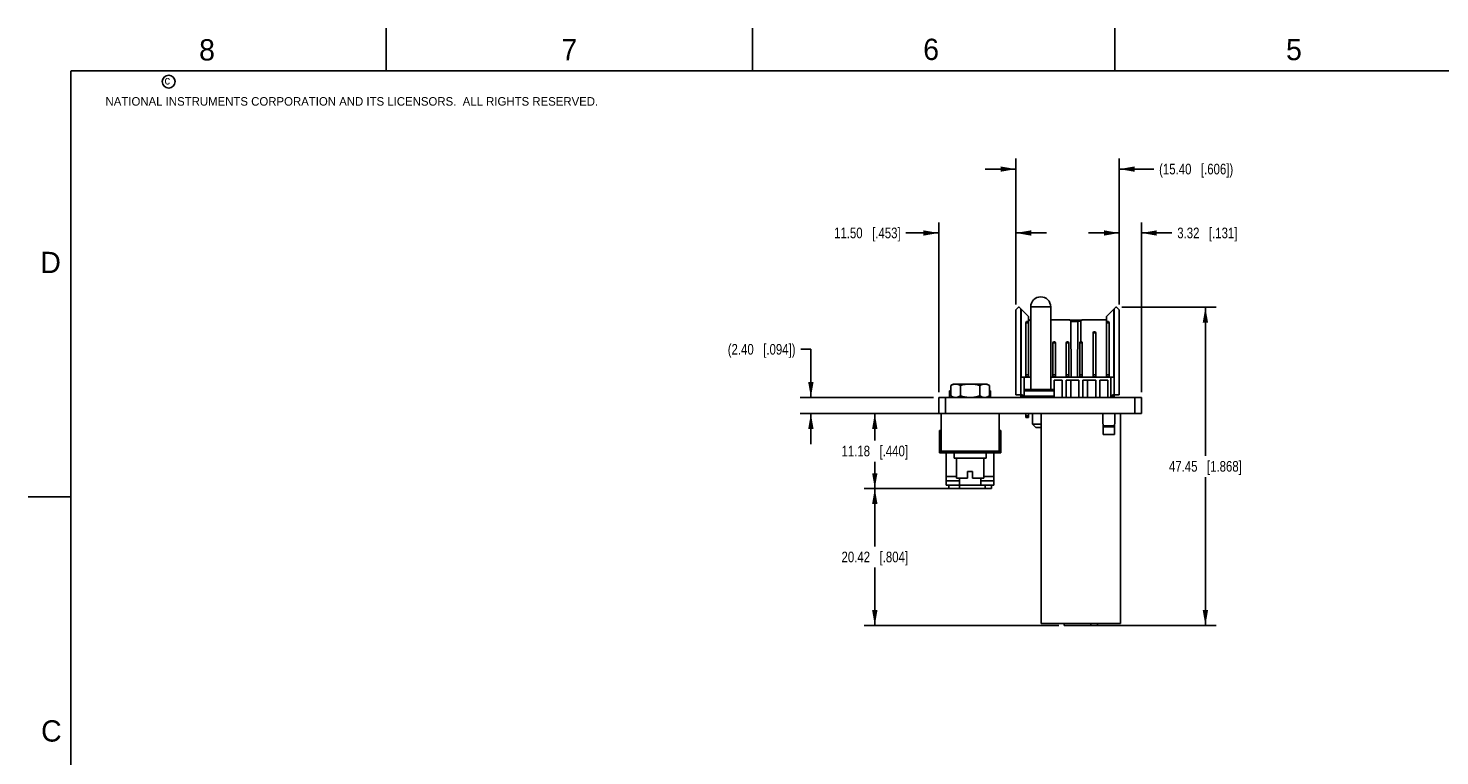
# Model space of a CAD drawing. Header units: inches. Extents: x 0 to 34, y 0 to 22.
# Tile 6 of 27: x 0 to 16.6, y 13.5 to 22. Entities that reach past the tile are written whole.
import ezdxf

# ---------------------------------------------------------------- set-up
doc = ezdxf.new("R2010")
doc.units = ezdxf.units.IN
doc.header["$LTSCALE"] = 1.87
doc.header["$MEASUREMENT"] = 0
doc.layers.get('0').update_dxf_attribs({"linetype": 'CONTINUOUS'})
doc.layers.add('DATUMCURVES', color=7, linetype='CONTINUOUS')
doc.layers.add('DIMENSIONS', color=7, linetype='CONTINUOUS')
doc.styles.get("Standard").update_dxf_attribs({"font": 'txt', "width": 0.8})
doc.styles.add('TEXTSTYLE_2', font='txt')
doc.dimstyles.new('DIMSTYLE_3', dxfattribs={"dimtxt": 0.125, "dimasz": 0.18, "dimexe": 0.125, "dimexo": 0.0625, "dimgap": 0.0625, "dimtad": 0, "dimtih": 1, "dimtoh": 1, "dimlfac": 0.5, "dimzin": 0, "dimdsep": 46, "dimtxsty": 'STANDARD', "dimblk": '_FILLED', "dimblk1": '_FILLED', "dimblk2": '_FILLED', "dimcen": 0.09, "dimazin": 0, "dimtp": 0.01, "dimtm": 0.01, "dimtfac": 1, "dimtofl": 0, "dimtmove": 0, "dimatfit": 3, "dimldrblk": '_FILLED', "dimfxl": 1, "dimtolj": 1, "dimtzin": 0, "dimarcsym": 0})

# ---------------------------------------------------------------- blocks, each defined once
blk = doc.blocks.new('_FILLED')
at = {"color": 0, "linetype": 'BYBLOCK'}
blk.add_solid([(0, 0), (-1, 0.174), (-1, -0.174)], dxfattribs=at)
blk = doc.blocks.new('*D20')
at = {"layer": 'DIMENSIONS', "color": 2, "linetype": 'CONTINUOUS'}
for p, q in [((9.183, 18.231), (9.065, 18.231)), ((9.183, 17.665), (9.183, 18.231)), ((10.62, 17.665), (9.058, 17.665)), ((10.62, 17.476), (9.058, 17.476)), ((9.183, 17.476), (9.183, 17.116))]:
    blk.add_line(p, q, dxfattribs=at)
at = {"layer": 'DIMENSIONS', "color": 2, "linetype": 'CONTINUOUS', "xscale": 0.18, "yscale": 0.18, "zscale": 0.18}
for p, rotation in [((9.183, 17.665), 270), ((9.183, 17.476), 90)]:
    blk.add_blockref('_FILLED', p, dxfattribs=dict(at, rotation=rotation))
at = {"layer": 'DIMENSIONS', "color": 2, "linetype": 'CONTINUOUS', "insert": (9.003, 18.293), "char_height": 0.125, "width": 1.325, "attachment_point": 3, "line_spacing_factor": 0.9}
blk.add_mtext('(2.40{\\ftxt.shx;\\W1.000000;\\H0.125000; }[.094])', dxfattribs=at)
blk = doc.blocks.new('*D21')
at = {"layer": 'DIMENSIONS', "color": 2, "linetype": 'CONTINUOUS'}
for p, q in [((10.699, 17.476), (9.808, 17.476)), ((9.933, 17.476), (9.933, 17.161)), ((9.933, 16.596), (9.933, 16.911)), ((10.865, 16.596), (9.808, 16.596))]:
    blk.add_line(p, q, dxfattribs=at)
at = {"layer": 'DIMENSIONS', "color": 2, "linetype": 'CONTINUOUS', "xscale": 0.18, "yscale": 0.18, "zscale": 0.18}
for p, rotation in [((9.933, 17.476), 90), ((9.933, 16.596), 270)]:
    blk.add_blockref('_FILLED', p, dxfattribs=dict(at, rotation=rotation))
at = {"layer": 'DIMENSIONS', "color": 2, "linetype": 'CONTINUOUS', "insert": (9.933, 17.099), "char_height": 0.125, "width": 1.225, "attachment_point": 2, "line_spacing_factor": 0.9}
blk.add_mtext('11.18{\\ftxt.shx;\\W1.000000;\\H0.125000; }[.440]', dxfattribs=at)
blk = doc.blocks.new('*D22')
at = {"layer": 'DIMENSIONS', "color": 2, "linetype": 'CONTINUOUS'}
for p, q in [((12.832, 18.724), (13.937, 18.724)), ((13.812, 18.724), (13.812, 16.981)), ((13.812, 14.988), (13.812, 16.731)), ((12.375, 14.988), (13.937, 14.988))]:
    blk.add_line(p, q, dxfattribs=at)
at = {"layer": 'DIMENSIONS', "color": 2, "linetype": 'CONTINUOUS', "xscale": 0.18, "yscale": 0.18, "zscale": 0.18}
for p, rotation in [((13.812, 18.724), 90), ((13.812, 14.988), 270)]:
    blk.add_blockref('_FILLED', p, dxfattribs=dict(at, rotation=rotation))
at = {"layer": 'DIMENSIONS', "color": 2, "linetype": 'CONTINUOUS', "insert": (13.812, 16.919), "char_height": 0.125, "width": 1.325, "attachment_point": 2, "line_spacing_factor": 0.9}
blk.add_mtext('47.45{\\ftxt.shx;\\W1.000000;\\H0.125000; }[1.868]', dxfattribs=at)
blk = doc.blocks.new('*D23')
at = {"layer": 'DIMENSIONS', "color": 2, "linetype": 'CONTINUOUS'}
for p, q in [((11.588, 18.755), (11.588, 20.471)), ((12.801, 18.755), (12.801, 20.471)), ((11.588, 20.346), (11.228, 20.346)), ((12.801, 20.346), (13.206, 20.346))]:
    blk.add_line(p, q, dxfattribs=at)
at = {"layer": 'DIMENSIONS', "color": 2, "linetype": 'CONTINUOUS', "xscale": 0.18, "yscale": 0.18, "zscale": 0.18}
blk.add_blockref('_FILLED', (11.588, 20.346), dxfattribs=at)
at = {"layer": 'DIMENSIONS', "color": 2, "linetype": 'CONTINUOUS', "xscale": 0.18, "yscale": 0.18, "zscale": 0.18, "rotation": 180}
blk.add_blockref('_FILLED', (12.801, 20.346), dxfattribs=at)
at = {"layer": 'DIMENSIONS', "color": 2, "linetype": 'CONTINUOUS', "insert": (13.269, 20.409), "char_height": 0.125, "width": 1.425, "attachment_point": 1, "line_spacing_factor": 0.9}
blk.add_mtext('(15.40{\\ftxt.shx;\\W1.000000;\\H0.125000; }[.606])', dxfattribs=at)
blk = doc.blocks.new('*D24')
at = {"layer": 'DIMENSIONS', "color": 2, "linetype": 'CONTINUOUS'}
for p, q in [((10.683, 17.728), (10.683, 19.721)), ((11.588, 18.755), (11.588, 19.721)), ((10.683, 19.596), (10.298, 19.596)), ((11.588, 19.596), (11.948, 19.596))]:
    blk.add_line(p, q, dxfattribs=at)
at = {"layer": 'DIMENSIONS', "color": 2, "linetype": 'CONTINUOUS', "xscale": 0.18, "yscale": 0.18, "zscale": 0.18}
blk.add_blockref('_FILLED', (10.683, 19.596), dxfattribs=at)
at = {"layer": 'DIMENSIONS', "color": 2, "linetype": 'CONTINUOUS', "xscale": 0.18, "yscale": 0.18, "zscale": 0.18, "rotation": 180}
blk.add_blockref('_FILLED', (11.588, 19.596), dxfattribs=at)
at = {"layer": 'DIMENSIONS', "color": 2, "linetype": 'CONTINUOUS', "insert": (10.236, 19.659), "char_height": 0.125, "width": 1.225, "attachment_point": 3, "line_spacing_factor": 0.9}
blk.add_mtext('11.50{\\ftxt.shx;\\W1.000000;\\H0.125000; }[.453]', dxfattribs=at)
blk = doc.blocks.new('*D25')
at = {"layer": 'DIMENSIONS', "color": 2, "linetype": 'CONTINUOUS'}
for p, q in [((12.801, 18.755), (12.801, 19.721)), ((13.062, 17.728), (13.062, 19.721)), ((12.801, 19.596), (12.441, 19.596)), ((13.062, 19.596), (13.419, 19.596))]:
    blk.add_line(p, q, dxfattribs=at)
at = {"layer": 'DIMENSIONS', "color": 2, "linetype": 'CONTINUOUS', "xscale": 0.18, "yscale": 0.18, "zscale": 0.18}
blk.add_blockref('_FILLED', (12.801, 19.596), dxfattribs=at)
at = {"layer": 'DIMENSIONS', "color": 2, "linetype": 'CONTINUOUS', "xscale": 0.18, "yscale": 0.18, "zscale": 0.18, "rotation": 180}
blk.add_blockref('_FILLED', (13.062, 19.596), dxfattribs=at)
at = {"layer": 'DIMENSIONS', "color": 2, "linetype": 'CONTINUOUS', "insert": (13.482, 19.659), "char_height": 0.125, "width": 1.125, "attachment_point": 1, "line_spacing_factor": 0.9}
blk.add_mtext('3.32{\\ftxt.shx;\\W1.000000;\\H0.125000; }[.131]', dxfattribs=at)
blk = doc.blocks.new('*D26')
at = {"layer": 'DIMENSIONS', "color": 2, "linetype": 'CONTINUOUS'}
for p, q in [((10.865, 16.596), (9.808, 16.596)), ((9.933, 16.596), (9.933, 15.917)), ((9.933, 14.988), (9.933, 15.667)), ((12.092, 14.988), (9.808, 14.988))]:
    blk.add_line(p, q, dxfattribs=at)
at = {"layer": 'DIMENSIONS', "color": 2, "linetype": 'CONTINUOUS', "xscale": 0.18, "yscale": 0.18, "zscale": 0.18}
for p, rotation in [((9.933, 16.596), 90), ((9.933, 14.988), 270)]:
    blk.add_blockref('_FILLED', p, dxfattribs=dict(at, rotation=rotation))
at = {"layer": 'DIMENSIONS', "color": 2, "linetype": 'CONTINUOUS', "insert": (9.933, 15.855), "char_height": 0.125, "width": 1.225, "attachment_point": 2, "line_spacing_factor": 0.9}
blk.add_mtext('20.42{\\ftxt.shx;\\W1.000000;\\H0.125000; }[.804]', dxfattribs=at)

msp = doc.modelspace()

# ---------------------------------------------------------------- linework, layer by layer
at = {"color": 2, "linetype": 'CONTINUOUS'}
for p, q in [((4.2, 21.5), (4.2, 22)), ((8.5, 21.5), (8.5, 22)), ((12.75, 21.5), (12.75, 22)), ((0, 16.5), (0.5, 16.5))]:
    msp.add_line(p, q, dxfattribs=at)
at = {"color": 7, "linetype": 'CONTINUOUS'}
for p, q in [((11.62, 18.724), (11.588, 18.693)), ((11.628, 18.724), (11.62, 18.724)), ((11.738, 18.614), (11.628, 18.724)), ((11.762, 17.76), (11.762, 18.728)), ((11.998, 18.728), (11.762, 18.728)), ((11.998, 17.76), (11.998, 18.728)), ((12.651, 18.614), (12.762, 18.724)), ((12.77, 18.724), (12.762, 18.724)), ((12.801, 18.693), (12.77, 18.724)), ((11.588, 18.693), (11.588, 17.697)), ((11.648, 17.665), (11.648, 18.705)), ((11.651, 18.701), (11.651, 17.902)), ((11.707, 18.543), (11.714, 18.555)), ((11.714, 18.555), (11.731, 18.555)), ((11.731, 18.555), (11.738, 18.543)), ((11.738, 17.902), (11.738, 18.614)), ((11.746, 18.578), (11.738, 18.578)), ((11.746, 18.578), (11.762, 18.563)), ((11.762, 18.572), (11.753, 18.572)), ((11.762, 18.497), (11.762, 18.563)), ((11.762, 18.557), (11.762, 18.557)), ((12.219, 18.578), (11.998, 18.578)), ((12.218, 18.578), (12.234, 18.563)), ((12.32, 18.572), (12.225, 18.572)), ((12.238, 17.902), (12.234, 18.563)), ((12.234, 18.557), (12.314, 18.557)), ((12.31, 17.902), (12.314, 18.557)), ((12.32, 18.572), (12.314, 18.557)), ((12.314, 18.557), (12.352, 18.56)), ((12.365, 18.575), (12.32, 18.572)), ((12.352, 18.563), (12.351, 18.319)), ((12.352, 18.563), (12.368, 18.578)), ((12.651, 18.578), (12.368, 18.578)), ((12.651, 17.902), (12.651, 18.614)), ((12.651, 18.543), (12.659, 18.555)), ((12.659, 18.555), (12.676, 18.555)), ((12.676, 18.555), (12.683, 18.543)), ((12.738, 17.902), (12.738, 18.701)), ((12.742, 17.665), (12.742, 18.705)), ((12.801, 18.693), (12.801, 17.697)), ((11.707, 17.902), (11.707, 18.543)), ((11.707, 18.543), (11.738, 18.543)), ((12.494, 18.424), (12.501, 18.437)), ((12.494, 17.902), (12.494, 18.424)), ((12.494, 18.424), (12.525, 18.424)), ((12.501, 18.437), (12.518, 18.437)), ((12.518, 18.437), (12.525, 18.424)), ((12.525, 17.902), (12.525, 18.424)), ((12.651, 18.543), (12.683, 18.543)), ((12.683, 17.902), (12.683, 18.543)), ((12.022, 18.306), (12.029, 18.319)), ((12.022, 17.902), (12.022, 18.306)), ((12.022, 18.306), (12.053, 18.306)), ((12.029, 18.319), (12.046, 18.319)), ((12.046, 18.319), (12.053, 18.306)), ((12.053, 17.902), (12.053, 18.306)), ((12.179, 18.306), (12.186, 18.319)), ((12.179, 17.902), (12.179, 18.306)), ((12.179, 18.306), (12.211, 18.306)), ((12.186, 18.319), (12.203, 18.319)), ((12.203, 18.319), (12.211, 18.306)), ((12.211, 17.902), (12.211, 18.306)), ((12.337, 18.306), (12.344, 18.319)), ((12.337, 17.902), (12.337, 18.306)), ((12.337, 18.306), (12.368, 18.306)), ((12.344, 18.319), (12.361, 18.319)), ((12.361, 18.319), (12.368, 18.306)), ((12.368, 17.902), (12.368, 18.306)), ((11.652, 17.902), (11.762, 17.902)), ((11.687, 17.902), (11.687, 17.747)), ((11.738, 17.932), (11.707, 17.932)), ((11.707, 17.909), (11.738, 17.909)), ((11.998, 17.902), (12.738, 17.902)), ((12.053, 17.932), (12.022, 17.932)), ((12.022, 17.909), (12.053, 17.909)), ((12.211, 17.932), (12.179, 17.932)), ((12.179, 17.909), (12.211, 17.909)), ((12.368, 17.932), (12.337, 17.932)), ((12.337, 17.909), (12.368, 17.909)), ((12.525, 17.932), (12.494, 17.932)), ((12.494, 17.909), (12.525, 17.909)), ((12.683, 17.932), (12.651, 17.932)), ((12.651, 17.909), (12.683, 17.909)), ((12.703, 17.665), (12.703, 17.902)), ((10.811, 17.744), (10.811, 17.665)), ((10.811, 17.744), (10.824, 17.744)), ((10.824, 17.805), (10.855, 17.823)), ((10.824, 17.805), (10.824, 17.683)), ((10.855, 17.823), (11.248, 17.823)), ((10.938, 17.805), (10.938, 17.683)), ((11.165, 17.805), (11.165, 17.683)), ((11.279, 17.805), (11.248, 17.823)), ((11.279, 17.805), (11.279, 17.683)), ((11.279, 17.744), (11.292, 17.744)), ((11.292, 17.744), (11.292, 17.665)), ((11.699, 17.76), (11.684, 17.744)), ((11.684, 17.681), (11.684, 17.744)), ((12.037, 17.744), (11.684, 17.744)), ((12.037, 17.76), (11.699, 17.76)), ((12.037, 17.87), (12.037, 17.665)), ((12.131, 17.87), (12.037, 17.87)), ((12.131, 17.665), (12.131, 17.87)), ((12.178, 17.665), (12.178, 17.87)), ((12.178, 17.87), (12.328, 17.87)), ((12.233, 17.665), (12.233, 17.87)), ((12.328, 17.665), (12.328, 17.87)), ((12.375, 17.87), (12.375, 17.665)), ((12.375, 17.87), (12.525, 17.87)), ((12.43, 17.665), (12.43, 17.87)), ((12.525, 17.87), (12.525, 17.665)), ((12.572, 17.87), (12.572, 17.665)), ((12.572, 17.87), (12.666, 17.87)), ((12.666, 17.665), (12.666, 17.87)), ((10.683, 17.476), (10.683, 17.665)), ((10.762, 17.476), (10.762, 17.665)), ((10.824, 17.683), (10.855, 17.665)), ((10.842, 17.665), (10.842, 17.673)), ((11.279, 17.683), (11.248, 17.665)), ((11.261, 17.665), (11.261, 17.673)), ((11.665, 17.697), (11.588, 17.697)), ((11.665, 17.677), (11.648, 17.677)), ((11.665, 17.677), (11.665, 17.697)), ((11.684, 17.681), (11.699, 17.665)), ((11.684, 17.681), (12.037, 17.681)), ((11.687, 17.678), (11.687, 17.665)), ((12.724, 17.697), (12.724, 17.677)), ((12.801, 17.697), (12.724, 17.697)), ((12.742, 17.677), (12.724, 17.677)), ((12.984, 17.476), (12.984, 17.665)), ((13.062, 17.476), (13.062, 17.665)), ((13.062, 17.476), (10.683, 17.476)), ((10.711, 17.016), (10.711, 17.476)), ((11.391, 17.016), (11.391, 17.476)), ((11.707, 17.429), (11.707, 17.476)), ((11.707, 17.45), (11.738, 17.45)), ((11.738, 17.429), (11.707, 17.429)), ((11.738, 17.476), (11.738, 17.429)), ((11.782, 17.35), (11.782, 17.476)), ((11.887, 17.476), (11.887, 15.012)), ((12.611, 17.231), (12.609, 17.476)), ((12.749, 17.476), (12.747, 17.232)), ((12.816, 17.476), (12.816, 15.012)), ((10.691, 17.276), (10.691, 17.016)), ((10.711, 17.276), (10.691, 17.276)), ((11.411, 17.276), (11.391, 17.276)), ((11.411, 17.016), (11.411, 17.276)), ((11.782, 17.35), (11.821, 17.311)), ((11.782, 17.35), (11.887, 17.35)), ((11.821, 17.311), (11.887, 17.311)), ((12.61, 17.331), (12.748, 17.332)), ((12.611, 17.318), (12.748, 17.319)), ((12.747, 17.232), (12.611, 17.231)), ((11.411, 17.016), (10.691, 17.016)), ((10.711, 17.036), (11.391, 17.036)), ((10.771, 16.636), (10.771, 17.016)), ((10.864, 16.954), (10.864, 17.016)), ((11.238, 16.954), (10.864, 16.954)), ((10.891, 16.716), (10.891, 16.954)), ((11.211, 16.716), (11.211, 16.954)), ((11.238, 16.954), (11.238, 17.016)), ((11.331, 16.636), (11.331, 17.016)), ((10.891, 16.736), (10.771, 16.736)), ((11.021, 16.796), (11.021, 16.716)), ((11.081, 16.796), (11.021, 16.796)), ((11.081, 16.796), (11.081, 16.716)), ((11.331, 16.736), (11.211, 16.736)), ((10.926, 16.686), (10.771, 16.686)), ((10.771, 16.636), (11.331, 16.636)), ((10.801, 16.636), (10.801, 16.596)), ((11.301, 16.596), (10.801, 16.596)), ((11.021, 16.716), (10.891, 16.716)), ((10.926, 16.636), (10.926, 16.716)), ((10.927, 16.596), (10.927, 16.636)), ((11.211, 16.716), (11.081, 16.716)), ((11.176, 16.636), (11.176, 16.716)), ((11.176, 16.686), (11.331, 16.686)), ((11.227, 16.636), (11.227, 16.596)), ((11.301, 16.596), (11.301, 16.636)), ((12.816, 15.012), (11.887, 15.012)), ((12.155, 15.012), (12.155, 14.988)), ((12.548, 14.988), (12.155, 14.988)), ((12.469, 15.012), (12.469, 14.988)), ((12.548, 15.012), (12.548, 14.988))]:
    msp.add_line(p, q, dxfattribs=at)
at = {"color": 3, "linetype": 'CONTINUOUS'}
msp.add_line((10.683, 17.665), (13.062, 17.665), dxfattribs=at)
at = {"color": 7, "linetype": 'CONTINUOUS', "const_width": 0.02}
for points in [[(0.5, 21.5), (0.5, 0.5)], [(33.5, 21.5), (0.5, 21.5)]]:
    msp.add_lwpolyline(points, dxfattribs=at)
at = {"color": 2, "linetype": 'CONTINUOUS'}
msp.add_circle((1.648, 21.373), 0.0754, dxfattribs=at)
at = {"color": 7, "linetype": 'CONTINUOUS'}
for centre, radius, start, end in [((11.88, 18.728), 0.118, 0, 180), ((11.677, 17.677), 0.0118, 179.9994, 270.0006)]:
    msp.add_arc(centre, radius, start, end, dxfattribs=at)
msp.add_ellipse((12.712, 17.677), major_axis=(0, 0.0118), ratio=1, start_param=-3.141593, end_param=-1.570796, dxfattribs=at)
for points, knots in [([(10.824, 17.805), (10.829, 17.808), (10.838, 17.813), (10.85, 17.817), (10.859, 17.82), (10.869, 17.822), (10.876, 17.823), (10.881, 17.823)], [0, 0, 0, 0, 0.261593, 0.514405, 0.637832, 0.759617, 1, 1, 1, 1]), ([(10.881, 17.823), (10.886, 17.823), (10.893, 17.822), (10.903, 17.82), (10.912, 17.817), (10.924, 17.813), (10.933, 17.808), (10.938, 17.805)], [0, 0, 0, 0, 0.240383, 0.362168, 0.485595, 0.738407, 1, 1, 1, 1]), ([(10.938, 17.805), (10.956, 17.811), (10.994, 17.819), (11.032, 17.823), (11.051, 17.823)], [0, 0, 0, 0, 0.500099, 1, 1, 1, 1]), ([(11.051, 17.823), (11.071, 17.823), (11.109, 17.819), (11.147, 17.811), (11.165, 17.805)], [0, 0, 0, 0, 0.499901, 1, 1, 1, 1]), ([(11.165, 17.805), (11.17, 17.808), (11.179, 17.813), (11.191, 17.817), (11.2, 17.82), (11.21, 17.822), (11.217, 17.823), (11.222, 17.823)], [0, 0, 0, 0, 0.261593, 0.514405, 0.637832, 0.759617, 1, 1, 1, 1]), ([(11.222, 17.823), (11.227, 17.823), (11.234, 17.822), (11.243, 17.82), (11.253, 17.817), (11.265, 17.813), (11.274, 17.808), (11.279, 17.805)], [0, 0, 0, 0, 0.240383, 0.362168, 0.485595, 0.738407, 1, 1, 1, 1]), ([(10.881, 17.665), (10.876, 17.665), (10.869, 17.666), (10.859, 17.668), (10.85, 17.671), (10.838, 17.675), (10.829, 17.68), (10.824, 17.683)], [0, 0, 0, 0, 0.240383, 0.362168, 0.485595, 0.738407, 1, 1, 1, 1]), ([(10.938, 17.683), (10.933, 17.68), (10.924, 17.675), (10.912, 17.671), (10.903, 17.668), (10.893, 17.666), (10.886, 17.665), (10.881, 17.665)], [0, 0, 0, 0, 0.261593, 0.514405, 0.637832, 0.759617, 1, 1, 1, 1]), ([(11.051, 17.665), (11.032, 17.665), (10.994, 17.669), (10.956, 17.678), (10.938, 17.683)], [0, 0, 0, 0, 0.499901, 1, 1, 1, 1]), ([(11.165, 17.683), (11.147, 17.678), (11.109, 17.669), (11.071, 17.665), (11.051, 17.665)], [0, 0, 0, 0, 0.500099, 1, 1, 1, 1]), ([(11.222, 17.665), (11.217, 17.665), (11.21, 17.666), (11.2, 17.668), (11.191, 17.671), (11.179, 17.675), (11.17, 17.68), (11.165, 17.683)], [0, 0, 0, 0, 0.240383, 0.362168, 0.485595, 0.738407, 1, 1, 1, 1]), ([(11.279, 17.683), (11.274, 17.68), (11.265, 17.675), (11.253, 17.671), (11.243, 17.668), (11.234, 17.666), (11.227, 17.665), (11.222, 17.665)], [0, 0, 0, 0, 0.261593, 0.514405, 0.637832, 0.759617, 1, 1, 1, 1])]:
    msp.add_open_spline(points, degree=3, knots=knots, dxfattribs=at)
at = {"layer": 'DATUMCURVES', "color": 4, "linetype": 'CONTINUOUS'}
msp.add_line((10.683, 17.476), (10.651, 17.476), dxfattribs=at)

# ---------------------------------------------------------------- texts
at = {"color": 2, "linetype": 'CONTINUOUS', "attachment_point": 1, "line_spacing_factor": 0.9, "style": 'TEXTSTYLE_2'}
for s, insert, char_height, width in [('8', (2.005, 21.871), 0.25, 0.25), ('7', (6.256, 21.874), 0.25, 0.25), ('6', (10.501, 21.877), 0.25, 0.25), ('5', (14.758, 21.875), 0.25, 0.25), ('c', (1.599, 21.439), 0.1, 0.1), ('NATIONAL INSTRUMENTS CORPORATION AND ITS LICENSORS.  ALL RIGHTS RESERVED.', (0.907, 21.191), 0.1, 7.3), ('D', (0.142, 19.375), 0.25, 0.25), ('C', (0.151, 13.875), 0.25, 0.25)]:
    msp.add_mtext(s, dxfattribs=dict(at, insert=insert, char_height=char_height, width=width))

# ---------------------------------------------------------------- dimensions: what is measured, and where the dimension line sits
at = {"layer": 'DIMENSIONS', "color": 2, "linetype": 'CONTINUOUS'}
dim = msp.add_linear_dim(base=(12.801, 20.346), p1=(11.588, 18.693), p2=(12.801, 18.693), text='(<>)', dimstyle='DIMSTYLE_3', dxfattribs=at)
dim.commit()
dim.dimension.update_dxf_attribs({"geometry": '*D23', "text_midpoint": (13.981, 20.346), "dimtype": 160})
dim = msp.add_linear_dim(base=(11.588, 19.596), p1=(10.683, 17.665), p2=(11.588, 18.693), dimstyle='DIMSTYLE_3', dxfattribs=at)
dim.commit()
dim.dimension.update_dxf_attribs({"geometry": '*D24', "text_midpoint": (9.623, 19.596), "dimtype": 160})
for base, p1, p2, angle, picture, middle in [((12.801, 19.596), (13.062, 17.665), (12.801, 18.693), 180, '*D25', (14.044, 19.596)), ((13.812, 14.988), (12.77, 18.724), (12.312, 14.988), 270, '*D22', (13.812, 16.856)), ((9.933, 16.596), (10.762, 17.476), (10.927, 16.596), 270, '*D21', (9.933, 17.036)), ((9.933, 16.596), (12.155, 14.988), (10.927, 16.596), 90, '*D26', (9.933, 15.792))]:
    dim = msp.add_linear_dim(base=base, p1=p1, p2=p2, angle=angle, dimstyle='DIMSTYLE_3', dxfattribs=at)
    dim.commit()
    dim.dimension.update_dxf_attribs({"geometry": picture, "text_midpoint": middle, "dimtype": 160})
dim = msp.add_linear_dim(base=(9.183, 17.476), p1=(10.683, 17.665), p2=(10.683, 17.476), angle=270, text='(<>)', dimstyle='DIMSTYLE_3', dxfattribs=at)
dim.commit()
dim.dimension.update_dxf_attribs({"geometry": '*D20', "text_midpoint": (8.34, 18.231), "dimtype": 160})

doc.saveas('drawing.dxf')
